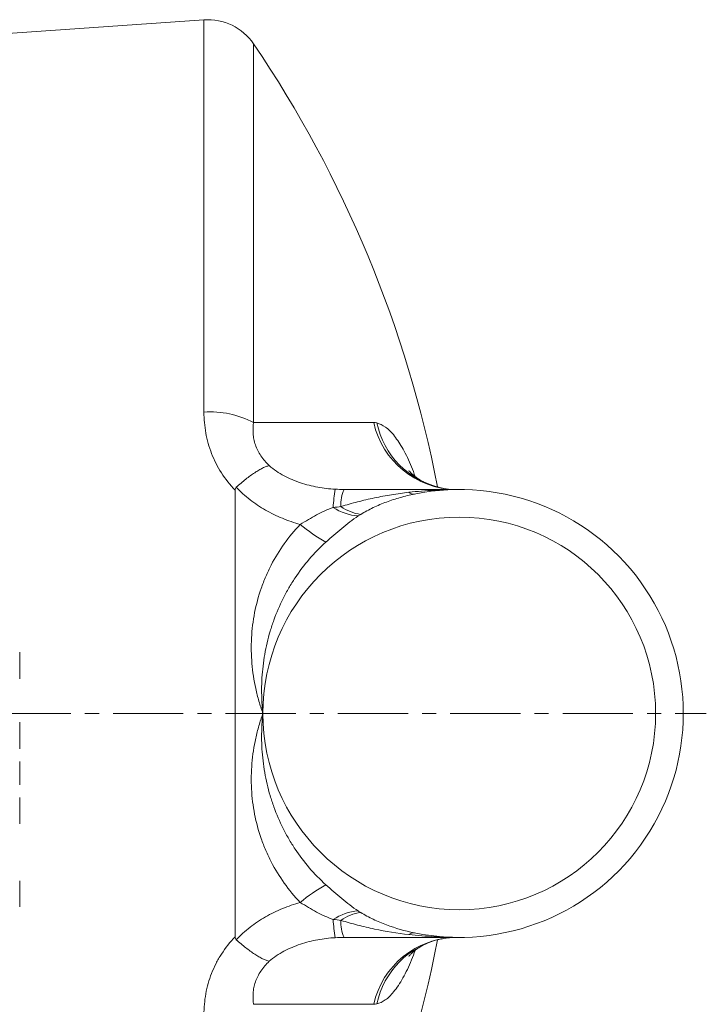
# Model space of a CAD drawing. Header units: millimetres. Extents: x 75 to 821, y -135 to 697.
# Tile 7 of 8: x 221 to 345, y 459 to 637. Entities that reach past the tile are written whole.
import ezdxf

# ---------------------------------------------------------------- set-up
doc = ezdxf.new("R2010")
doc.units = ezdxf.units.MM
doc.linetypes.add('CENTERX2', pattern=[20.32, 12.7, -2.54, 2.54, -2.54])
doc.layers.add('FORMAT', color=7, linetype='Continuous')

msp = doc.modelspace()

# ---------------------------------------------------------------- linework, layer by layer
at = {"color": 7, "linetype": 'Continuous', "lineweight": 15}
for p, q in [((254.16, 637.38), (197.64, 633.43)), ((259.81, 552.32), (259.81, 471.57)), ((296.97, 552.74), (297.15, 552.7)), ((220.85, 522.91), (220.85, 523.04)), ((220.85, 522.91), (220.85, 518.19)), ((220.85, 510.24), (220.85, 510.37)), ((220.85, 510.24), (220.85, 505.56)), ((220.85, 503.13), (220.85, 503.26)), ((220.85, 503.13), (220.85, 499.05)), ((220.85, 496.63), (220.85, 496.76)), ((220.85, 496.63), (220.85, 492)), ((220.85, 481.57), (220.85, 481.7)), ((220.85, 481.57), (220.85, 476.98))]:
    msp.add_line(p, q, dxfattribs=at)
at = {"color": 8, "linetype": 'Continuous', "lineweight": 0}
for p, q in [((254.16, 566.44), (254.16, 637.38)), ((263.13, 633.02), (263.13, 564.55))]:
    msp.add_line(p, q, dxfattribs=at)
at = {"color": 8, "linetype": 'Continuous', "lineweight": 0, "flags": 128}
for points in [[(263.13, 564.55), (266.51, 564.55), (269.71, 564.55), (272.71, 564.55), (275.53, 564.55), (278.15, 564.55), (280.58, 564.55), (282.81, 564.55), (284.84, 564.55)], [(284.84, 459.35), (282.81, 459.35), (280.58, 459.35), (278.15, 459.35), (275.53, 459.35), (272.71, 459.35), (269.71, 459.35), (266.51, 459.35), (263.13, 459.35)]]:
    msp.add_lwpolyline(points, dxfattribs=at)
at = {"color": 8, "linetype": 'Continuous', "lineweight": 0}
msp.add_circle((300.31, 511.95), 35.5, dxfattribs=at)
at = {"color": 7, "linetype": 'Continuous', "lineweight": 15}
for centre, radius, start, end in [((254.86, 627.41), 10, 34.1417, 94), ((84.59, 511.95), 215.72, 10.9459, 34.1417), ((300.31, 511.95), 40.5, 258.4329, 101.5671), ((84.59, 511.95), 215.72, 325.8583, 349.0619)]:
    msp.add_arc(centre, radius, start, end, dxfattribs=at)
at = {"color": 8, "linetype": 'Continuous', "lineweight": 0}
for centre, radius, start, end in [((255.32, 549.76), 16.72, 62.1536, 93.992), ((299.93, 567.91), 15.46, 192.5517, 269.116), ((300.32, 567.59), 15.22, 191.7405, 257.2763), ((310.19, 547.27), 32.73, 170.801, 176.5986), ((285.2, 549.78), 6.29, 154.8665, 183.6424), ((292.04, 552.86), 1.24, 228.0003, 276.9809), ((282.7, 557.01), 9.36, 236.3872, 265.9844), ((283.68, 556.03), 8.18, 234.4757, 261.6179), ((291.97, 570.54), 31.81, 230.0911, 240.2428), ((291.97, 453.36), 31.81, 119.757, 129.9091), ((282.7, 466.89), 9.36, 94.0156, 123.6128), ((283.68, 467.87), 8.18, 98.3819, 125.5245), ((310.19, 476.63), 32.73, 183.4014, 189.1989), ((285.2, 474.12), 6.29, 176.3576, 205.1335), ((292.04, 471.04), 1.24, 83.0193, 131.9998), ((299.93, 455.99), 15.46, 90.884, 167.4483), ((300.31, 456.32), 15.21, 102.0445, 168.2663)]:
    msp.add_arc(centre, radius, start, end, dxfattribs=at)
for points, knots in [([(259.81, 552.32), (258.87, 553.3), (258.03, 554.36), (256.61, 556.57), (256.02, 557.73), (255.31, 559.55), (255.1, 560.17), (254.75, 561.41), (254.61, 562.03), (254.27, 563.91), (254.16, 565.17), (254.16, 566.44)], [0, 0, 0, 0, 0.25, 0.25, 0.5, 0.5, 0.625, 0.625, 0.75, 0.75, 1, 1, 1, 1]), ([(263.13, 564.55), (263.03, 563.9), (263, 563.24), (263.07, 562.23), (263.12, 561.88), (263.26, 561.2), (263.35, 560.85), (263.7, 559.83), (264.03, 559.17), (264.66, 558.22), (264.89, 557.91), (265.4, 557.32), (265.67, 557.04), (265.96, 556.77)], [0, 0, 0, 0, 0.25, 0.25, 0.375, 0.375, 0.5, 0.5, 0.75, 0.75, 0.875, 0.875, 1, 1, 1, 1]), ([(285.42, 564.49), (285.93, 564.3), (286.98, 563.92), (288.59, 562.26), (290.18, 559.8), (291.44, 557.28), (292.12, 555.39), (292.33, 554.81)], [0, 0, 0, 0, 0.2214227, 0.4493347, 0.6707332, 0.8983899, 1, 1, 1, 1]), ([(265.96, 556.77), (266.36, 556.41), (266.79, 556.08), (267.7, 555.47), (268.17, 555.19), (269.6, 554.42), (270.59, 554.01), (272.12, 553.5), (272.64, 553.35), (273.69, 553.09), (274.21, 552.98), (275.78, 552.69), (276.83, 552.56), (277.88, 552.5)], [0, 0, 0, 0, 0.125, 0.125, 0.25, 0.25, 0.5, 0.5, 0.625, 0.625, 0.75, 0.75, 1, 1, 1, 1]), ([(271.57, 546.14), (271.02, 546.29), (270.48, 546.45), (269.39, 546.82), (268.86, 547.02), (267.28, 547.67), (266.27, 548.17), (264.32, 549.29), (263.38, 549.91), (261.6, 551.3), (260.77, 552.06), (260, 552.87)], [0, 0, 0, 0, 0.125, 0.125, 0.25, 0.25, 0.5, 0.5, 0.75, 0.75, 1, 1, 1, 1]), ([(291.21, 551.94), (291.97, 552.02), (292.73, 552.1), (294.26, 552.23), (295.02, 552.28), (296.54, 552.37), (297.3, 552.4), (298.44, 552.43), (298.81, 552.44), (299.38, 552.45), (299.56, 552.45), (299.85, 552.45), (299.94, 552.45), (300.13, 552.45), (300.22, 552.45), (300.31, 552.45)], [0, 0, 0, 0, 0.25, 0.25, 0.5, 0.5, 0.75, 0.75, 0.875, 0.875, 0.9375, 0.9375, 0.96875, 0.96875, 1, 1, 1, 1]), ([(278.93, 549.38), (279.92, 549.67), (280.92, 549.95), (282.94, 550.47), (283.96, 550.71), (286, 551.15), (287.03, 551.34), (289.11, 551.68), (290.16, 551.82), (291.21, 551.94)], [0, 0, 0, 0, 0.25, 0.25, 0.5, 0.5, 0.75, 0.75, 1, 1, 1, 1]), ([(292.19, 551.63), (291.33, 551.45), (290.48, 551.24), (288.8, 550.76), (287.97, 550.49), (286.34, 549.88), (285.54, 549.55), (283.99, 548.8), (283.23, 548.39), (282.49, 547.94)], [0, 0, 0, 0, 0.25, 0.25, 0.5, 0.5, 0.75, 0.75, 1, 1, 1, 1]), ([(271.57, 546.14), (272.57, 546.73), (273.53, 547.32), (274.99, 548.11), (275.49, 548.36), (276.49, 548.81), (277, 549.02), (277.52, 549.21)], [0, 0, 0, 0, 0.5, 0.5, 0.75, 0.75, 1, 1, 1, 1]), ([(282.05, 547.67), (281.53, 547.33), (281.03, 546.96), (280.03, 546.21), (279.54, 545.82), (278.09, 544.62), (277.13, 543.78), (276.19, 542.92)], [0, 0, 0, 0, 0.25, 0.25, 0.5, 0.5, 1, 1, 1, 1]), ([(271.57, 546.14), (270.52, 545.03), (269.55, 543.86), (267.8, 541.41), (267.01, 540.13), (265.96, 538.11), (265.64, 537.42), (265.03, 536.01), (264.75, 535.29), (264.01, 533.14), (263.61, 531.67), (263.18, 529.43), (263.06, 528.67), (262.87, 527.15), (262.8, 526.38), (262.68, 524.06), (262.71, 522.52), (262.96, 519.46), (263.19, 517.94), (263.69, 515.68), (263.88, 514.92), (264.2, 513.8), (264.31, 513.43), (264.49, 512.87), (264.56, 512.69), (264.68, 512.32), (264.75, 512.13), (264.81, 511.95)], [0, 0, 0, 0, 0.125, 0.125, 0.25, 0.25, 0.3125, 0.3125, 0.375, 0.375, 0.5, 0.5, 0.5625, 0.5625, 0.625, 0.625, 0.75, 0.75, 0.875, 0.875, 0.9375, 0.9375, 0.96875, 0.96875, 0.984375, 0.984375, 1, 1, 1, 1]), ([(276.19, 542.92), (274.06, 541), (272.21, 538.84), (270.24, 535.87), (269.86, 535.26), (269.14, 534.02), (268.8, 533.39), (267.84, 531.48), (267.28, 530.18), (266.55, 528.17), (266.33, 527.49), (265.92, 526.12), (265.73, 525.42), (265.24, 523.33), (265, 521.93), (264.67, 519.1), (264.58, 517.68), (264.58, 515.54), (264.6, 514.82), (264.65, 513.74), (264.68, 513.38), (264.72, 512.84), (264.74, 512.66), (264.77, 512.31), (264.79, 512.13), (264.81, 511.95)], [0, 0, 0, 0, 0.25, 0.25, 0.3125, 0.3125, 0.375, 0.375, 0.5, 0.5, 0.5625, 0.5625, 0.625, 0.625, 0.75, 0.75, 0.875, 0.875, 0.9375, 0.9375, 0.96875, 0.96875, 0.984375, 0.984375, 1, 1, 1, 1]), ([(271.57, 477.76), (270.52, 478.87), (269.55, 480.04), (267.8, 482.49), (267.01, 483.77), (265.96, 485.79), (265.64, 486.48), (265.03, 487.89), (264.75, 488.61), (264.01, 490.76), (263.61, 492.23), (263.18, 494.47), (263.06, 495.23), (262.87, 496.75), (262.8, 497.52), (262.68, 499.84), (262.71, 501.38), (262.96, 504.44), (263.19, 505.96), (263.69, 508.22), (263.88, 508.98), (264.2, 510.1), (264.31, 510.47), (264.49, 511.03), (264.56, 511.21), (264.68, 511.58), (264.75, 511.77), (264.81, 511.95)], [0, 0, 0, 0, 0.125, 0.125, 0.25, 0.25, 0.3125, 0.3125, 0.375, 0.375, 0.5, 0.5, 0.5625, 0.5625, 0.625, 0.625, 0.75, 0.75, 0.875, 0.875, 0.9375, 0.9375, 0.96875, 0.96875, 0.984375, 0.984375, 1, 1, 1, 1]), ([(276.19, 480.98), (274.06, 482.9), (272.21, 485.06), (270.24, 488.03), (269.86, 488.64), (269.14, 489.88), (268.8, 490.51), (267.84, 492.41), (267.28, 493.72), (266.55, 495.73), (266.33, 496.41), (265.92, 497.78), (265.73, 498.48), (265.24, 500.57), (265, 501.97), (264.67, 504.8), (264.58, 506.22), (264.58, 508.36), (264.6, 509.08), (264.65, 510.16), (264.68, 510.52), (264.72, 511.06), (264.74, 511.23), (264.77, 511.59), (264.79, 511.77), (264.81, 511.95)], [0, 0, 0, 0, 0.25, 0.25, 0.3125, 0.3125, 0.375, 0.375, 0.5, 0.5, 0.5625, 0.5625, 0.625, 0.625, 0.75, 0.75, 0.875, 0.875, 0.9375, 0.9375, 0.96875, 0.96875, 0.984375, 0.984375, 1, 1, 1, 1]), ([(276.19, 480.98), (277.14, 480.12), (278.09, 479.28), (279.54, 478.08), (280.03, 477.69), (281.03, 476.94), (281.53, 476.57), (282.05, 476.23)], [0, 0, 0, 0, 0.5, 0.5, 0.75, 0.75, 1, 1, 1, 1]), ([(260, 471.03), (260.77, 471.84), (261.59, 472.59), (262.93, 473.63), (263.39, 473.96), (264.32, 474.59), (264.8, 474.89), (266.27, 475.73), (267.28, 476.23), (268.86, 476.88), (269.4, 477.08), (270.48, 477.44), (271.02, 477.61), (271.57, 477.76)], [0, 0, 0, 0, 0.25, 0.25, 0.375, 0.375, 0.5, 0.5, 0.75, 0.75, 0.875, 0.875, 1, 1, 1, 1]), ([(277.52, 474.69), (277, 474.88), (276.49, 475.09), (275.49, 475.54), (275, 475.78), (273.53, 476.57), (272.57, 477.17), (271.57, 477.76)], [0, 0, 0, 0, 0.25, 0.25, 0.5, 0.5, 1, 1, 1, 1]), ([(282.49, 475.96), (283.23, 475.51), (283.99, 475.1), (285.56, 474.35), (286.36, 474.01), (288.79, 473.1), (290.47, 472.62), (292.19, 472.27)], [0, 0, 0, 0, 0.25, 0.25, 0.5, 0.5, 1, 1, 1, 1]), ([(291.21, 471.96), (289.11, 472.2), (287.04, 472.53), (283.97, 473.18), (282.95, 473.42), (280.92, 473.95), (279.92, 474.23), (278.93, 474.52)], [0, 0, 0, 0, 0.5, 0.5, 0.75, 0.75, 1, 1, 1, 1]), ([(300.12, 471.45), (299.44, 471.46), (298.03, 471.47), (295.04, 471.59), (292.75, 471.81), (291.21, 471.96)], [0, 0, 0, 0, 0.233196, 0.484114, 1, 1, 1, 1]), ([(254.16, 457.46), (254.16, 458.09), (254.19, 458.72), (254.3, 459.99), (254.38, 460.63), (254.73, 462.52), (255.07, 463.75), (255.78, 465.55), (256.04, 466.15), (256.64, 467.32), (256.97, 467.89), (258.05, 469.56), (258.87, 470.6), (259.81, 471.57)], [0, 0, 0, 0, 0.125, 0.125, 0.25, 0.25, 0.5, 0.5, 0.625, 0.625, 0.75, 0.75, 1, 1, 1, 1]), ([(277.88, 471.4), (276.82, 471.34), (275.77, 471.21), (274.2, 470.92), (273.68, 470.81), (272.63, 470.55), (272.11, 470.39), (270.58, 469.88), (269.58, 469.47), (268.15, 468.7), (267.68, 468.42), (266.78, 467.81), (266.36, 467.49), (265.96, 467.13)], [0, 0, 0, 0, 0.25, 0.25, 0.375, 0.375, 0.5, 0.5, 0.75, 0.75, 0.875, 0.875, 1, 1, 1, 1]), ([(292.34, 469.11), (292.13, 468.52), (291.44, 466.61), (290.13, 464), (288.52, 461.56), (286.92, 459.96), (285.92, 459.59), (285.42, 459.41)], [0, 0, 0, 0, 0.101452, 0.33247, 0.570591, 0.782473, 1, 1, 1, 1]), ([(265.96, 467.13), (265.38, 466.59), (264.88, 466), (264.25, 465.06), (264.05, 464.73), (263.73, 464.07), (263.59, 463.73), (263.35, 463.06), (263.26, 462.72), (263.12, 462.04), (263.08, 461.69), (263, 460.67), (263.03, 460), (263.13, 459.35)], [0, 0, 0, 0, 0.25, 0.25, 0.375, 0.375, 0.5, 0.5, 0.625, 0.625, 0.75, 0.75, 1, 1, 1, 1])]:
    msp.add_open_spline(points, degree=3, knots=knots, dxfattribs=at)
for points in [[(284.84, 564.55), (285.03, 564.55), (285.22, 564.53), (285.42, 564.49)], [(277.88, 552.5), (278.42, 552.47), (278.96, 552.45), (279.51, 552.45)], [(277.52, 549.21), (278, 549.22), (278.46, 549.29), (278.93, 549.38)], [(282.49, 547.94), (282.34, 547.85), (282.19, 547.76), (282.05, 547.67)], [(282.05, 476.23), (282.19, 476.14), (282.34, 476.05), (282.49, 475.96)], [(278.93, 474.52), (278.46, 474.61), (278, 474.67), (277.52, 474.69)], [(279.51, 471.45), (278.96, 471.45), (278.42, 471.43), (277.88, 471.4)], [(285.42, 459.41), (285.22, 459.37), (285.03, 459.35), (284.84, 459.35)]]:
    msp.add_open_spline(points, degree=3, dxfattribs=at)
at = {"color": 7, "linetype": 'Continuous', "lineweight": 15}
for points, knots in [([(260, 552.87), (260.58, 553.39), (261.15, 553.87), (261.99, 554.53), (262.26, 554.74), (262.81, 555.14), (263.07, 555.32), (263.59, 555.66), (263.83, 555.81), (264.32, 556.09), (264.55, 556.21), (264.99, 556.43), (265.2, 556.52), (265.5, 556.63), (265.6, 556.66), (265.78, 556.72), (265.87, 556.75), (265.96, 556.77)], [0, 0, 0, 0, 0.25, 0.25, 0.375, 0.375, 0.5, 0.5, 0.625, 0.625, 0.75, 0.75, 0.875, 0.875, 0.9375, 0.9375, 1, 1, 1, 1]), ([(294.35, 553.6), (294.24, 553.64), (293.68, 553.87), (292.91, 554.37), (292.09, 554.97), (291.55, 555.47), (291.25, 555.79), (291.15, 555.94), (291.17, 555.9), (291.17, 555.9)], [0, 0, 0, 0, 0.049144, 0.249645, 0.43861, 0.619393, 0.796773, 0.975623, 1, 1, 1, 1]), ([(260, 552.87), (259.92, 552.8), (259.88, 552.71), (259.82, 552.52), (259.81, 552.42), (259.81, 552.32)], [0, 0, 0, 0, 0.5, 0.5, 1, 1, 1, 1]), ([(279.51, 552.45), (281.32, 552.45), (283.09, 552.45), (286.58, 552.45), (288.3, 552.45), (290.85, 552.45), (291.7, 552.45), (293.4, 552.45), (294.24, 552.45), (295.94, 552.45), (296.8, 552.45), (298.53, 552.45), (299.41, 552.45), (300.31, 552.45)], [0, 0, 0, 0, 0.25, 0.25, 0.5, 0.5, 0.625, 0.625, 0.75, 0.75, 0.875, 0.875, 1, 1, 1, 1]), ([(299.67, 552.47), (299.56, 552.47), (298.8, 552.43), (297.92, 552.52), (297.24, 552.7), (297.15, 552.72)], [0, 0, 0, 0, 0.1273089, 0.8843204, 1, 1, 1, 1]), ([(259.81, 471.57), (259.81, 471.48), (259.82, 471.38), (259.88, 471.19), (259.92, 471.1), (260, 471.03)], [0, 0, 0, 0, 0.5, 0.5, 1, 1, 1, 1]), ([(260, 471.03), (260.58, 470.51), (261.15, 470.02), (261.99, 469.37), (262.26, 469.16), (262.81, 468.76), (263.07, 468.58), (263.59, 468.24), (263.83, 468.09), (264.32, 467.81), (264.55, 467.69), (264.99, 467.47), (265.2, 467.38), (265.5, 467.27), (265.6, 467.24), (265.78, 467.18), (265.87, 467.15), (265.96, 467.13)], [0, 0, 0, 0, 0.25, 0.25, 0.375, 0.375, 0.5, 0.5, 0.625, 0.625, 0.75, 0.75, 0.875, 0.875, 0.9375, 0.9375, 1, 1, 1, 1]), ([(300.31, 471.45), (299.41, 471.45), (298.53, 471.45), (296.8, 471.45), (295.94, 471.45), (294.24, 471.45), (293.4, 471.45), (291.71, 471.45), (290.86, 471.45), (288.3, 471.45), (286.58, 471.45), (283.09, 471.45), (281.3, 471.45), (279.51, 471.45)], [0, 0, 0, 0, 0.125, 0.125, 0.25, 0.25, 0.375, 0.375, 0.5, 0.5, 0.75, 0.75, 1, 1, 1, 1]), ([(291.19, 468.02), (291.18, 468.02), (291.17, 468), (291.32, 468.2), (291.69, 468.58), (292.32, 469.12), (293.25, 469.77), (294.55, 470.44), (295.86, 470.96), (296.75, 471.12), (297.01, 471.17)], [0, 0, 0, 0, 0.059516, 0.189341, 0.318989, 0.451217, 0.589451, 0.752947, 0.927516, 1, 1, 1, 1]), ([(297.14, 471.16), (297.61, 471.26), (298.43, 471.44), (299.31, 471.42), (299.69, 471.41)], [0, 0, 0, 0, 0.567008, 1, 1, 1, 1])]:
    msp.add_open_spline(points, degree=3, knots=knots, dxfattribs=at)
at = {"layer": 'FORMAT', "linetype": 'CENTERX2', "lineweight": 0}
msp.add_line((75.17, 511.95), (344.97, 511.95), dxfattribs=at)

doc.saveas('drawing.dxf')
